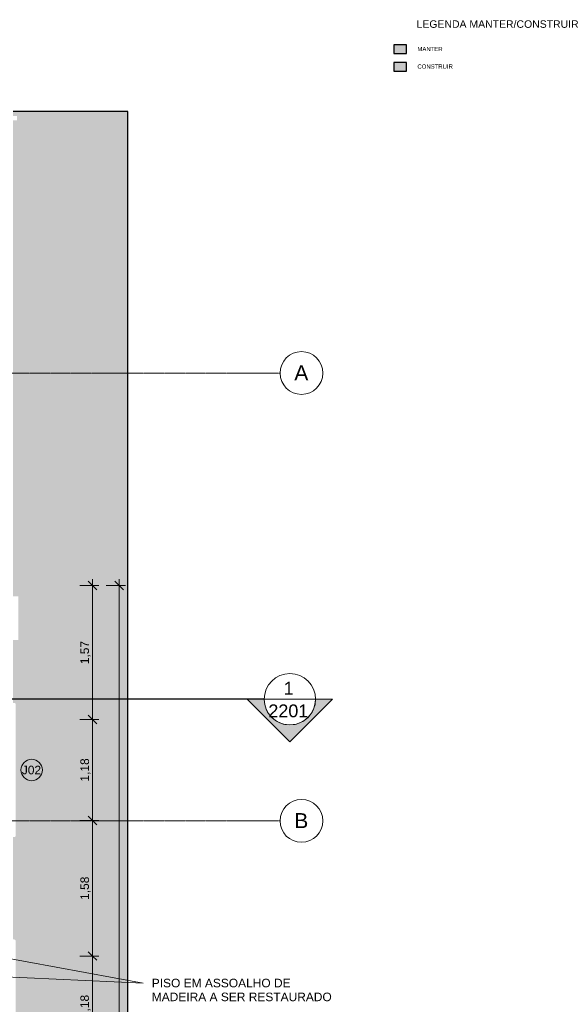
# Model space of a CAD drawing. Header units: millimetres. Extents: x -34108 to 9838, y -21919 to 4394.
# Tile 36 of 36: x 3461 to 9838, y -8052 to 3457. Entities that reach past the tile are written whole.
import ezdxf

# ---------------------------------------------------------------- set-up
doc = ezdxf.new("R2010")
doc.units = ezdxf.units.MM
doc.linetypes.add('_Traço - ponto', pattern=[16, 12, -2, 0, -2])
for name, color, linetype, lineweight in [('A-ANNO-DIMS', 211, 'Continuous', 9), ('A-ANNO-DIMS-50', 211, 'Continuous', 9), ('A-DETL', 90, 'Continuous', 25), ('A-DETL-GENF', 92, 'Continuous', 25), ('A-FLOR', 192, 'Continuous', 18), ('A-FLOR-PATT', 8, 'Continuous', 25), ('A-GLAZ-IDEN', 152, 'Continuous', 9), ('G-ANNO-SYMB', 111, 'Continuous', 9), ('G-ANNO-TEXT', 231, 'Continuous', 9), ('S-GRID', 1, 'Continuous', 9), ('S-GRID-IDEN', 1, 'Continuous', 9)]:
    doc.layers.add(name, color=color, linetype=linetype, lineweight=lineweight)
doc.styles.add('Arial_1', font='arial.ttf', dxfattribs={"height": 175})
doc.styles.add('Arial_3', font='arial.ttf', dxfattribs={"height": 150})
doc.styles.add('Arial_4', font='arial.ttf', dxfattribs={"height": 100})
doc.styles.add('Arial_5', font='arial.ttf', dxfattribs={"height": 50})
doc.styles.add('Arial_B', font='txt', dxfattribs={"height": 87.5})
doc.dimstyles.new('Diagonal_-_2_0mm_Arial', dxfattribs={"dimscale": 304.8, "dimtxt": 102.02594, "dimasz": 0.328084, "dimexe": 0.246063, "dimexo": 0.0625, "dimgap": 0.024606, "dimtad": 1, "dimlfac": 0.001, "dimrnd": 0.01, "dimzin": 0, "dimdsep": 46, "dimtxsty": 'Arial_4', "dimblk1": 'OBLIQUE', "dimblk2": 'OBLIQUE', "dimsah": 1, "dimcen": 0.09, "dimdle": 0.246063, "dimadec": 0, "dimazin": 0, "dimtfac": 1, "dimtdec": 4, "dimtix": 1, "dimtmove": 0, "dimatfit": 3, "dimfxl": 0.492126, "dimfxlon": 1, "dimtvp": 1, "dimtolj": 1, "dimtzin": 0, "dimarcsym": 2})

# ---------------------------------------------------------------- blocks, each defined once
blk = doc.blocks.new('Grid - Head Grid-11506-PLANTA TÉRREO - MANTER _ CONSTRUIR')
at = {"layer": 'S-GRID-IDEN'}
blk.add_circle((0, 0), 5, dxfattribs=at)
blk = doc.blocks.new('Section - M_Section head ABNT-2836546-PLANTA TÉRREO - MANTER _ CONSTRUIR')
at = {"layer": 'G-ANNO-SYMB'}
h = blk.add_hatch(color=256, dxfattribs=at)
edge = h.paths.add_edge_path(flags=0)
edge.add_line((-6, 10), (4, 0))
edge.add_line((4, 0), (0, 0))
edge.add_arc((-6, 0), 6, 0, 180)
edge.add_line((-12, 0), (-16, 0))
edge.add_line((-16, 0), (-6, 10))
for p, q in [((-16, 0), (-6, 10)), ((-6, 10), (-16, 0)), ((4, 0), (-6, 10)), ((4, 0), (-6, 10)), ((0, 0), (4, 0)), ((-16, 0), (-12, 0))]:
    blk.add_line(p, q, dxfattribs=at)
for start, end in [(360, 180), (0, 180), (180, 0)]:
    blk.add_arc((-6, 0), 6, start, end, dxfattribs=at)
blk = doc.blocks.new('DIMBLOCK12-PLANTA TÉRREO - MANTER _ CONSTRUIR')
at = {"layer": 'A-ANNO-DIMS-50'}
for p, q in [((4623, -3083), (4623, -18423)), ((4473, -3158), (4698, -3158)), ((4623, -3158), (4473, -3158)), ((4473, -18348), (4698, -18348)), ((4623, -18348), (4473, -18348))]:
    blk.add_line(p, q, dxfattribs=at)
at = {"layer": 'A-ANNO-DIMS-50', "lineweight": 18}
for p, q in [((4623, -3158), (4573, -3108)), ((4623, -3158), (4673, -3208)), ((4623, -18348), (4573, -18298)), ((4623, -18348), (4673, -18398))]:
    blk.add_line(p, q, dxfattribs=at)
at = {"layer": 'A-ANNO-DIMS-50', "color": 0, "insert": (4481, -10928), "char_height": 100, "width": 418.7, "attachment_point": 1, "rotation": 90, "line_spacing_factor": 0.941778, "style": 'Arial_4'}
blk.add_mtext('15,19', dxfattribs=at)
blk = doc.blocks.new('_Oblique')
at = {"color": 0, "linetype": 'ByBlock', "lineweight": -2}
blk.add_line((-0.5, -0.5), (0.5, 0.5), dxfattribs=at)
blk = doc.blocks.new('DIMBLOCK20-PLANTA TÉRREO - MANTER _ CONSTRUIR')
at = {"layer": 'A-ANNO-DIMS-50'}
for p, q in [((4313, -3083), (4313, -4723)), ((4163, -3158), (4388, -3158)), ((4313, -3158), (4163, -3158)), ((4163, -4723), (4388, -4723)), ((4313, -4723), (4163, -4723))]:
    blk.add_line(p, q, dxfattribs=at)
at = {"layer": 'A-ANNO-DIMS-50', "lineweight": 18}
for p, q in [((4313, -3158), (4263, -3108)), ((4313, -3158), (4363, -3208)), ((4313, -4723), (4263, -4673)), ((4313, -4723), (4363, -4773))]:
    blk.add_line(p, q, dxfattribs=at)
at = {"layer": 'A-ANNO-DIMS-50', "color": 0, "insert": (4171, -4077), "char_height": 100, "width": 325.65, "attachment_point": 1, "rotation": 90, "line_spacing_factor": 0.941778, "style": 'Arial_4'}
blk.add_mtext('1,57', dxfattribs=at)
blk = doc.blocks.new('DIMBLOCK21-PLANTA TÉRREO - MANTER _ CONSTRUIR')
at = {"layer": 'A-ANNO-DIMS-50', "lineweight": 18}
for p, q in [((4313, -4723), (4263, -4673)), ((4313, -4723), (4363, -4773)), ((4313, -5903), (4263, -5853)), ((4313, -5903), (4363, -5953))]:
    blk.add_line(p, q, dxfattribs=at)
at = {"layer": 'A-ANNO-DIMS-50'}
for p, q in [((4163, -4723), (4388, -4723)), ((4313, -4723), (4163, -4723)), ((4313, -4723), (4313, -5903)), ((4163, -5903), (4388, -5903)), ((4313, -5903), (4163, -5903))]:
    blk.add_line(p, q, dxfattribs=at)
at = {"layer": 'A-ANNO-DIMS-50', "color": 0, "insert": (4171, -5449), "char_height": 100, "width": 325.65, "attachment_point": 1, "rotation": 90, "line_spacing_factor": 0.941778, "style": 'Arial_4'}
blk.add_mtext('1,18', dxfattribs=at)
blk = doc.blocks.new('DIMBLOCK22-PLANTA TÉRREO - MANTER _ CONSTRUIR')
at = {"layer": 'A-ANNO-DIMS-50', "lineweight": 18}
for p, q in [((4313, -5903), (4263, -5853)), ((4313, -5903), (4363, -5953)), ((4313, -7488), (4263, -7438)), ((4313, -7488), (4363, -7538))]:
    blk.add_line(p, q, dxfattribs=at)
at = {"layer": 'A-ANNO-DIMS-50'}
for p, q in [((4163, -5903), (4388, -5903)), ((4313, -5903), (4163, -5903)), ((4313, -5903), (4313, -7488)), ((4163, -7488), (4388, -7488)), ((4313, -7488), (4163, -7488))]:
    blk.add_line(p, q, dxfattribs=at)
at = {"layer": 'A-ANNO-DIMS-50', "color": 0, "insert": (4171, -6832), "char_height": 100, "width": 325.65, "attachment_point": 1, "rotation": 90, "line_spacing_factor": 0.941778, "style": 'Arial_4'}
blk.add_mtext('1,58', dxfattribs=at)
blk = doc.blocks.new('DIMBLOCK23-PLANTA TÉRREO - MANTER _ CONSTRUIR')
at = {"layer": 'A-ANNO-DIMS-50', "lineweight": 18}
for p, q in [((4313, -7488), (4263, -7438)), ((4313, -7488), (4363, -7538)), ((4313, -8668), (4263, -8618)), ((4313, -8668), (4363, -8718))]:
    blk.add_line(p, q, dxfattribs=at)
at = {"layer": 'A-ANNO-DIMS-50'}
for p, q in [((4163, -7488), (4388, -7488)), ((4313, -7488), (4163, -7488)), ((4313, -7488), (4313, -8668)), ((4163, -8668), (4388, -8668)), ((4313, -8668), (4163, -8668))]:
    blk.add_line(p, q, dxfattribs=at)
at = {"layer": 'A-ANNO-DIMS-50', "color": 0, "insert": (4171, -8214), "char_height": 100, "width": 325.65, "attachment_point": 1, "rotation": 90, "line_spacing_factor": 0.941778, "style": 'Arial_4'}
blk.add_mtext('1,18', dxfattribs=at)
blk = doc.blocks.new('TAG-Janela - Janela-240880-PLANTA TÉRREO - MANTER _ CONSTRUIR')
at = {"layer": 'A-GLAZ-IDEN'}
blk.add_circle((0, 0), 2.5, dxfattribs=at)

msp = doc.modelspace()

# ---------------------------------------------------------------- hatches: boundary and pattern name
at = {"layer": 'A-DETL-GENF'}
for color, points in [(9, [(7982.603, 3062.011), (7982.603, 3162.011), (7832.603, 3162.011), (7832.603, 3062.011)]), (5, [(7982.603, 2856.691), (7982.603, 2956.691), (7832.603, 2956.691), (7832.603, 2856.691)])]:
    msp.add_hatch(color=color, dxfattribs=at).paths.add_polyline_path(points, flags=0)
at = {"layer": 'A-FLOR-PATT'}
msp.add_hatch(color=254, dxfattribs=at).paths.add_polyline_path([(3551.996, -20085.566), (3694.478, -20010.089), (3830.764, -19923.925), (3960.054, -19827.579), (4081.587, -19721.618), (4194.652, -19606.664), (4298.584, -19483.39), (4392.773, -19352.522), (4476.667, -19214.827), (4549.773, -19071.113), (4611.661, -18922.223), (4661.969, -18769.033), (4700.401, -18612.441), (4726.731, -18453.366), (4726.731, 2382.56), (3383.885, 2382.56), (3383.885, 2331.472), (3428.885, 2331.472), (3428.885, 2281.472), (3383.885, 2281.472), (3383.885, -3282.564), (3446.385, -3282.564), (3446.385, -3792.564), (3383.885, -3792.564), (3383.885, -4528.799), (3395.395, -4529.199), (3401.369, -4530.411), (3406.358, -4532.448), (3410.086, -4535.278), (3412.491, -4538.806), (3413.679, -4542.898), (3413.835, -4553.799), (3413.679, -6084.085), (3412.491, -6088.177), (3410.086, -6091.705), (3406.358, -6094.535), (3401.369, -6096.572), (3395.395, -6097.784), (3383.885, -6098.185), (3383.885, -7293.661), (3395.395, -7294.061), (3401.369, -7295.273), (3406.358, -7297.311), (3410.086, -7300.141), (3412.491, -7303.668), (3413.679, -7307.761), (3413.835, -7318.661), (3413.679, -8848.947), (3412.491, -8853.039), (3410.086, -8856.567), (3406.358, -8859.397), (3401.369, -8861.434), (3395.395, -8862.647), (3383.885, -8863.047), (3383.885, -10063.799), (3395.395, -10064.199), (3401.369, -10065.411), (3406.358, -10067.448), (3410.086, -10070.278), (3412.491, -10073.806), (3413.679, -10077.898), (3413.835, -10088.799), (3413.679, -11619.085), (3412.491, -11623.177), (3410.086, -11626.705), (3406.358, -11629.535), (3401.369, -11631.572), (3395.395, -11632.784), (3383.885, -11633.185), (3383.885, -12593.803), (3395.395, -12594.203), (3401.369, -12595.416), (3406.358, -12597.453), (3410.086, -12600.283), (3412.491, -12603.811), (3413.679, -12607.903), (3413.835, -12618.803), (3413.679, -14149.089), (3412.491, -14153.182), (3410.086, -14156.709), (3406.358, -14159.539), (3401.369, -14161.577), (3395.395, -14162.789), (3383.885, -14163.189), (3383.885, -15363.673), (3395.395, -15364.073), (3401.369, -15365.285), (3406.358, -15367.322), (3410.086, -15370.152), (3412.491, -15373.68), (3413.679, -15377.772), (3413.835, -15388.673), (3413.679, -16918.959), (3412.491, -16923.051), (3410.086, -16926.579), (3406.358, -16929.409), (3401.369, -16931.446), (3395.395, -16932.659), (3383.885, -16933.059), (3383.885, -17717.408), (3446.385, -17717.408), (3446.385, -18227.408), (3383.885, -18227.408), (3383.885, -18383.492), (1914.368, -18383.492), (1914.368, -18533.492), (1814.368, -18533.492), (1814.368, -18383.492), (1533.578, -18383.492), (1533.178, -18395.001), (1531.966, -18400.976), (1529.928, -18405.965), (1527.098, -18409.693), (1523.57, -18412.097), (1519.478, -18413.285), (1508.578, -18413.441), (-21.708, -18413.285), (-25.8, -18412.097), (-29.328, -18409.693), (-32.158, -18405.965), (-34.195, -18400.976), (-35.582, -18392.166), (-35.808, -18383.492), (-1896.422, -18383.492), (-1896.822, -18395.001), (-1898.034, -18400.976), (-1901.1, -18407.319), (-1902.902, -18409.693), (-1906.43, -18412.097), (-1910.522, -18413.285), (-1915.037, -18413.441), (-3271.115, -18413.441), (-3271.115, -18433.492), (-3425.975, -18433.492), (-3425.975, -20085.566), (2356.396, -20085.566)], flags=0)

# ---------------------------------------------------------------- linework, layer by layer
at = {"layer": 'A-DETL'}
for p, q in [((7982.603, 3162.011), (7832.603, 3162.011)), ((7832.603, 3162.011), (7832.603, 3062.011)), ((7982.603, 3062.011), (7982.603, 3162.011)), ((7832.603, 3062.011), (7982.603, 3062.011)), ((7982.603, 2956.691), (7832.603, 2956.691)), ((7832.603, 2956.691), (7832.603, 2856.691)), ((7982.603, 2856.691), (7982.603, 2956.691)), ((7832.603, 2856.691), (7982.603, 2856.691))]:
    msp.add_line(p, q, dxfattribs=at)
at = {"layer": 'A-FLOR', "color": 5, "lineweight": 25}
for p, q in [((4726.731, 2382.56), (3383.885, 2382.56)), ((4726.731, -18453.366), (4726.731, 2382.56))]:
    msp.add_line(p, q, dxfattribs=at)
at = {"layer": 'G-ANNO-SYMB', "lineweight": 25}
msp.add_line((6318.961, -4486.257), (-33308.227, -4486.257), dxfattribs=at)
at = {"layer": 'G-ANNO-SYMB'}
msp.add_line((6318.961, -4486.257), (6918.961, -4486.257), dxfattribs=at)
at = {"layer": 'G-ANNO-TEXT', "color": 250}
for p in [(1301.674, -7142.821), (-2536.859, -7467.264)]:
    msp.add_line(p, (4903.504, -7803.759), dxfattribs=at)
at = {"layer": 'S-GRID', "linetype": '_Traço - ponto'}
for p, q in [((6504.181, -673.492), (-33608.19, -673.492)), ((6504.181, -5908.492), (-33608.19, -5908.492))]:
    msp.add_line(p, q, dxfattribs=at)

# ---------------------------------------------------------------- block references
at = {"layer": 'A-GLAZ-IDEN', "xscale": 49.99999999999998, "yscale": 49.99999999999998, "zscale": 49.99999999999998}
msp.add_blockref('TAG-Janela - Janela-240880-PLANTA TÉRREO - MANTER _ CONSTRUIR', (3601.385, -5313.492), dxfattribs=at)
at = {"layer": 'G-ANNO-SYMB', "xscale": 49.99999999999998, "yscale": 49.99999999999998, "zscale": 49.99999999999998, "rotation": 180}
msp.add_blockref('Section - M_Section head ABNT-2836546-PLANTA TÉRREO - MANTER _ CONSTRUIR', (6318.961, -4486.257), dxfattribs=at)
at = {"layer": 'S-GRID-IDEN', "xscale": 49.99999999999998, "yscale": 49.99999999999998, "zscale": 49.99999999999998, "rotation": 89.99999999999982}
for p in [(6754.181, -673.492), (6754.181, -5908.492)]:
    msp.add_blockref('Grid - Head Grid-11506-PLANTA TÉRREO - MANTER _ CONSTRUIR', p, dxfattribs=at)

# ---------------------------------------------------------------- texts
at = {"layer": 'A-GLAZ-IDEN', "insert": (3486.283, -5263.791), "char_height": 100, "width": 280.59062, "attachment_point": 1, "style": 'Arial_4'}
msp.add_mtext('J02', dxfattribs=at)
at = {"layer": 'G-ANNO-SYMB', "char_height": 150, "attachment_point": 1, "style": 'Arial_3'}
for s, insert, width in [('1', (6546.755, -4282.299), 144.30375), ('2201', (6368.255, -4547.288), 577.215)]:
    msp.add_mtext(s, dxfattribs=dict(at, insert=insert, width=width))
at = {"layer": 'G-ANNO-TEXT', "color": 7, "attachment_point": 1}
for s, insert, char_height, width, style in [('LEGENDA MANTER/CONSTRUIR', (8099.517, 3449.352), 87.5, 2348.94438, 'Arial_B'), ('MANTER', (8109.517, 3139.199), 50, 362.76359, 'Arial_5'), ('CONSTRUIR', (8109.517, 2933.879), 50, 511.07578, 'Arial_5'), ('PISO EM ASSOALHO DE ', (5005.104, -7753.759), 100, 2052.32, 'Arial_4'), ('MADEIRA A SER RESTAURADO', (5005.104, -7915.816), 100, 2601.47594, 'Arial_4')]:
    msp.add_mtext(s, dxfattribs=dict(at, insert=insert, char_height=char_height, width=width, style=style))
at = {"layer": 'S-GRID-IDEN', "char_height": 175, "width": 200.42187, "attachment_point": 1, "style": 'Arial_1'}
for s, insert in [('A', (6671.22, -582.891)), ('B', (6671.22, -5817.891))]:
    msp.add_mtext(s, dxfattribs=dict(at, insert=insert))

# ---------------------------------------------------------------- dimensions: what is measured, and where the dimension line sits
at = {"layer": 'A-ANNO-DIMS'}
for base, p1, p2, override, picture, middle in [((4312.766630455, -4723.491622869), (4162.766630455, -3158.491622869), (4162.766630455, -4723.491622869), {"dimpost": '<>', "dimfxl": 1565}, 'DIMBLOCK20-PLANTA TÉRREO - MANTER _ CONSTRUIR', (4254.209331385, -3940.991622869)), ((4622.769, -18348.492), (4472.769, -3158.492), (4472.769, -18348.492), {"dimpost": '<>', "dimfxl": 15190}, 'DIMBLOCK12-PLANTA TÉRREO - MANTER _ CONSTRUIR', (4564.212, -10753.492)), ((4312.767, -5903.492), (4162.767, -4723.492), (4162.767, -5903.492), {"dimpost": '<>', "dimfxl": 1180}, 'DIMBLOCK21-PLANTA TÉRREO - MANTER _ CONSTRUIR', (4254.209, -5313.492)), ((4312.767, -7488.354), (4162.767, -5903.492), (4162.767, -7488.354), {"dimpost": '<>', "dimfxl": 1584.862156}, 'DIMBLOCK22-PLANTA TÉRREO - MANTER _ CONSTRUIR', (4254.209, -6695.923)), ((4312.767, -8668.354), (4162.767, -7488.354), (4162.767, -8668.354), {"dimpost": '<>', "dimfxl": 1180}, 'DIMBLOCK23-PLANTA TÉRREO - MANTER _ CONSTRUIR', (4254.209, -8078.354))]:
    dim = msp.add_linear_dim(base=base, p1=p1, p2=p2, angle=90, dimstyle='Diagonal_-_2_0mm_Arial', override=override, dxfattribs=at)
    dim.commit()
    dim.dimension.update_dxf_attribs({"geometry": picture, "text_midpoint": middle})

doc.saveas('drawing.dxf')
